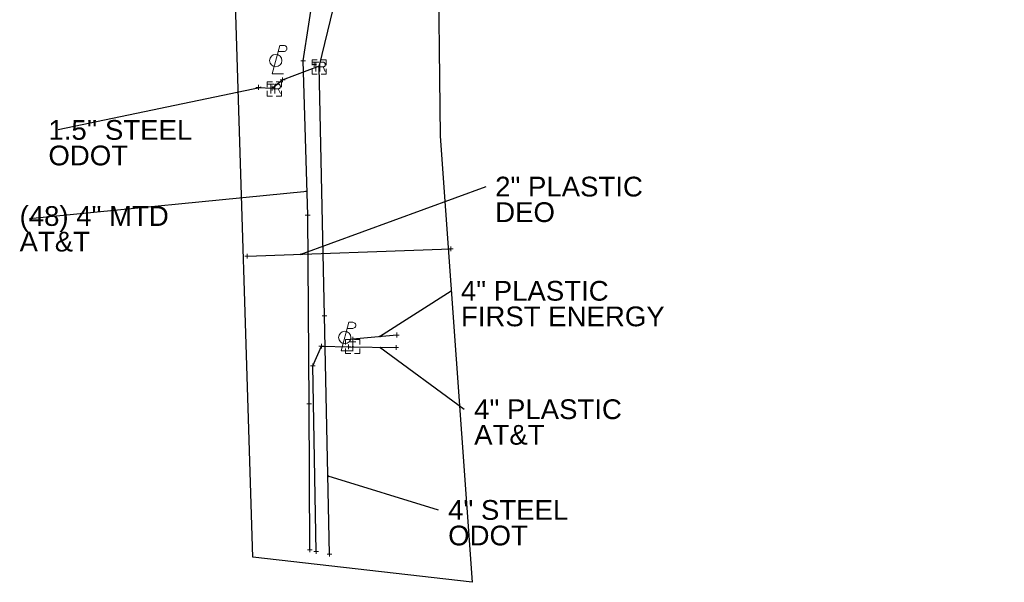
# Model space of a CAD drawing. Header units: feet. Extents: x 2474969 to 2485206, y 498780 to 500682.
# Tile 5 of 69: x 2475659 to 2475867, y 499804 to 499923. Entities that reach past the tile are written whole.
import ezdxf

# ---------------------------------------------------------------- set-up
doc = ezdxf.new("R2010")
doc.units = ezdxf.units.FT
doc.header["$MEASUREMENT"] = 0
doc.linetypes.add('interconnectex', pattern=[0])
for name, color, linetype in [('SG_X_Interconnect_Cable', 7, 'interconnectex'), ('SG_X_PullBox', 7, 'Continuous'), ('TX_X_10', 7, 'Continuous'), ('UT_X_Electric', 1, 'elecex'), ('UT_X_FO', 30, 'foex'), ('UT_X_Gas', 190, 'gasex'), ('UT_X_Misc_Cells', 7, 'Continuous'), ('UT_X_Telecom', 30, 'teleex'), ('UT_X_Telecom_Cells', 30, 'Continuous')]:
    doc.layers.add(name, color=color, linetype=linetype)
doc.layers.add('SG_X_PullBox (Construction)', color=7, linetype='Continuous', lineweight=0)
doc.layers.add('UT_X_Telecom_Cells (Construction)', color=30, linetype='Continuous', lineweight=0)
doc.layers.add('SV_X_Shot_Marker (Construction)', color=2, linetype='Continuous', lineweight=0, transparency=0.5)
doc.styles.get("Standard").update_dxf_attribs({"font": 'arial.ttf'})
doc.styles.add('Standard-Linetype-Ex', font='font30.shx')
doc.styles.add('Style-Arial', font='arial.ttf')
doc.linetypes.add('elecex', pattern='A,0.2,-0.1,0.2,-0.1,0.2,-0.1,0.2,-0.1,["E",Standard-Linetype-Ex,S=0.14,R=0,X=-0,Y=-0.05],-0.2', length=1.4)
doc.linetypes.add('foex', pattern='A,0.2,-0.1,0.2,-0.1,0.2,-0.1,0.2,-0.1,["FO",Standard-Linetype-Ex,S=0.14,R=0,X=-0,Y=-0.05],-0.3', length=1.5)
doc.linetypes.add('gasex', pattern='A,0.2,-0.1,0.2,-0.1,0.2,-0.1,0.2,-0.1,["G",Standard-Linetype-Ex,S=0.14,R=0,X=-0,Y=-0.05],-0.25', length=1.45)
doc.linetypes.add('teleex', pattern='A,0.2,-0.1,0.2,-0.1,0.2,-0.1,0.2,-0.1,["T",Standard-Linetype-Ex,S=0.14,R=0,X=-0,Y=-0.05],-0.2', length=1.4)
doc.dimstyles.get("Standard").update_dxf_attribs({"dimtxt": 0.18, "dimasz": 0.18, "dimexe": 0.18, "dimexo": 0.0625, "dimgap": 0.09, "dimtad": 0, "dimtih": 1, "dimtoh": 1, "dimdec": 4, "dimzin": 0, "dimdsep": 46, "dimtxsty": 'Standard', "dimcen": 0.09, "dimadec": 0, "dimazin": 0, "dimtfac": 1, "dimtdec": 4, "dimtofl": 0, "dimtmove": 0, "dimatfit": 3, "dimfxl": 1, "dimtolj": 1, "dimtzin": 0, "dimarcsym": 0})

# ---------------------------------------------------------------- blocks, each defined once
blk = doc.blocks.new('TPED_1')
at = {"layer": 'UT_X_Telecom_Cells', "color": 30, "linetype": 'Continuous', "lineweight": 0}
for p, q in [((-0.03250000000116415, 0.0499999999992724), (0.03249999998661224, 0.0499999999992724)), ((0, -0.0499999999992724), (0, 0.0499999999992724))]:
    blk.add_line(p, q, dxfattribs=at)
at = {"layer": 'UT_X_Telecom_Cells', "color": 30, "linetype": 'Continuous', "lineweight": 0, "flags": 128}
for points in [[(-0.02000000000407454, 0.0750000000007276), (-0.07500000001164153, 0.0750000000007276), (-0.07500000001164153, 0.02000000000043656)], [(0.07499999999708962, 0.02000000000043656), (0.07499999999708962, 0.0750000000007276), (0.01999999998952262, 0.0750000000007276)], [(-0.07500000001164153, -0.02000000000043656), (-0.07500000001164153, -0.0750000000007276), (-0.02000000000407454, -0.0750000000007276)], [(0.01999999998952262, -0.0750000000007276), (0.07499999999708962, -0.0750000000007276), (0.07499999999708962, -0.02000000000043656)]]:
    blk.add_lwpolyline(points, dxfattribs=at)
at = {"layer": 'UT_X_Telecom_Cells (Construction)', "color": 30, "linetype": 'Continuous', "lineweight": 30}
blk.add_point((0, 0), dxfattribs=at)
blk = doc.blocks.new('PLP_4')
at = {"layer": 'UT_X_Misc_Cells', "color": 1, "linetype": 'Continuous', "lineweight": 0}
for p, q in [((0.04283333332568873, 0.1600000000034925), (0.08533333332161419, 0.1600000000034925)), ((0.02575000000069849, 0.0962500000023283), (0.08533333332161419, 0.0962500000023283))]:
    blk.add_line(p, q, dxfattribs=at)
at = {"layer": 'UT_X_Misc_Cells', "color": 1, "linetype": 'Continuous', "lineweight": 0, "flags": 128}
blk.add_lwpolyline([(0.04283333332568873, 0.1600000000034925), (-0.03750000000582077, -0.1399999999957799), (0.08249999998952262, -0.1399999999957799)], dxfattribs=at)
at = {"layer": 'UT_X_Misc_Cells', "color": 1, "linetype": 'Continuous', "lineweight": 0}
blk.add_circle((0, 3.637978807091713e-12), 0.065, dxfattribs=at)
at = {"layer": 'UT_X_Misc_Cells', "color": 1, "linetype": 'Continuous', "lineweight": 0, "extrusion": (0, 0, -1)}
blk.add_arc((-0.08595833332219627, 0.1281250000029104), 0.03188112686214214, 88.8766972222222, 271.1233027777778, dxfattribs=at)
blk = doc.blocks.new('PLP_5')
at = {"layer": 'UT_X_Misc_Cells', "color": 1, "linetype": 'Continuous', "lineweight": 0}
for p, q in [((0.04283333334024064, 0.1600000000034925), (0.08533333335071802, 0.1600000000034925)), ((0.02575000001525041, 0.0962500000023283), (0.08533333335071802, 0.0962500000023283))]:
    blk.add_line(p, q, dxfattribs=at)
at = {"layer": 'UT_X_Misc_Cells', "color": 1, "linetype": 'Continuous', "lineweight": 0, "flags": 128}
blk.add_lwpolyline([(0.04283333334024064, 0.1600000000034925), (-0.03749999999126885, -0.1399999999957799), (0.08250000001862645, -0.1399999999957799)], dxfattribs=at)
at = {"layer": 'UT_X_Misc_Cells', "color": 1, "linetype": 'Continuous', "lineweight": 0}
blk.add_circle((1.455191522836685e-11, 3.637978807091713e-12), 0.065, dxfattribs=at)
at = {"layer": 'UT_X_Misc_Cells', "color": 1, "linetype": 'Continuous', "lineweight": 0, "extrusion": (0, 0, -1)}
blk.add_arc((-0.0859583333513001, 0.1281250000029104), 0.03188112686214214, 88.8766972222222, 271.1233027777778, dxfattribs=at)
blk = doc.blocks.new('SIGPB_15')
at = {"layer": 'SG_X_PullBox', "color": 7, "linetype": 'Continuous', "lineweight": 0, "flags": 128}
for points in [[(-0.01999999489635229, 0.07499998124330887), (-0.07499998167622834, 0.07499998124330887), (-0.07499998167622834, 0.01999999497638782)], [(-0.06780112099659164, 0.04999998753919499), (-0.005606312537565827, 0.04999998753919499)], [(-0.03630698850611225, 0.04999998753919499), (-0.03630698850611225, -0.04999998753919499)], [(0.005599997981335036, -0.04999998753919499), (0.005599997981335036, 0.04999998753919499), (0.04339295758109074, 0.04999998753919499), (0.04732362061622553, 0.04920653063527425), (0.05284119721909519, 0.04763182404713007), (0.05519715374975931, 0.04605711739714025), (0.05756531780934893, 0.0444824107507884), (0.06071473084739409, 0.04053954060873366), (0.06307068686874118, 0.03660887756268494), (0.0646453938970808, 0.03031005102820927), (0.0646453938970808, 0.02086181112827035), (0.06386414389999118, 0.01771239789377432), (0.06228943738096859, 0.01298827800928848), (0.05914002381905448, 0.007470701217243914), (0.05599061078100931, 0.005114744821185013), (0.05362244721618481, 0.003540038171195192), (0.05204774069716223, 0.002746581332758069), (0.04969178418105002, 0.00196533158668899), (0.04259950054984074, 0.001171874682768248), (0.005599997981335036, 0.001171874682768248)], [(0.07499998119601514, 0.01999999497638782), (0.07499998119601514, 0.07499998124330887), (0.01999999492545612, 0.07499998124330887)], [(0.04259950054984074, 0.001171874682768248), (0.0646453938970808, -0.04999998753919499)], [(-0.07499998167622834, -0.01999999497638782), (-0.07499998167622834, -0.07499998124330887), (-0.01999999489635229, -0.07499998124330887)], [(0.01999999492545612, -0.07499998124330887), (0.07499998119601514, -0.07499998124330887), (0.07499998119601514, -0.01999999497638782)]]:
    blk.add_lwpolyline(points, dxfattribs=at)
at = {"layer": 'SG_X_PullBox (Construction)', "color": 7, "linetype": 'Continuous', "lineweight": 30}
blk.add_point((1.455191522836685e-11, 0), dxfattribs=at)
blk = doc.blocks.new('SVPT_228')
at = {"layer": 'SV_X_Shot_Marker (Construction)', "transparency": 33554495}
for p, q in [((-0.02500000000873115, 0), (0.02499999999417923, 0)), ((0, 0.02500000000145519), (0, -0.02499999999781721))]:
    blk.add_line(p, q, dxfattribs=at)
blk.add_point((0, 0), dxfattribs=at)
blk = doc.blocks.new('SVPT_229')
at = {"layer": 'SV_X_Shot_Marker (Construction)', "transparency": 33554495}
for p, q in [((-0.02499999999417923, 3.637978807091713e-12), (0.02499999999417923, 3.637978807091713e-12)), ((0, 0.02500000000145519), (0, -0.02499999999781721))]:
    blk.add_line(p, q, dxfattribs=at)
blk.add_point((0, 3.637978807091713e-12), dxfattribs=at)
blk = doc.blocks.new('SVPT_230')
at = {"layer": 'SV_X_Shot_Marker (Construction)', "transparency": 33554495}
for p, q in [((-0.02499999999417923, 0), (0.02500000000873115, 0)), ((0, 0.02500000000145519), (0, -0.02499999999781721))]:
    blk.add_line(p, q, dxfattribs=at)
blk.add_point((0, 0), dxfattribs=at)
blk = doc.blocks.new('SVPT_231')
at = {"layer": 'SV_X_Shot_Marker (Construction)', "transparency": 33554495}
for p, q in [((-0.02500000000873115, 0), (0.02499999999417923, 0)), ((0, 0.02499999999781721), (0, -0.02500000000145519))]:
    blk.add_line(p, q, dxfattribs=at)
blk.add_point((0, 0), dxfattribs=at)
blk = doc.blocks.new('SVPT_232')
at = {"layer": 'SV_X_Shot_Marker (Construction)', "transparency": 33554495}
for p, q in [((-0.02499999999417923, 0), (0.02500000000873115, 0)), ((1.455191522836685e-11, 0.02499999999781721), (1.455191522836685e-11, -0.02500000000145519))]:
    blk.add_line(p, q, dxfattribs=at)
blk.add_point((1.455191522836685e-11, 0), dxfattribs=at)
blk = doc.blocks.new('SVPT_233')
at = {"layer": 'SV_X_Shot_Marker (Construction)', "transparency": 33554495}
for p, q in [((-0.02499999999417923, 0), (0.02500000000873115, 0)), ((1.455191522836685e-11, 0.02499999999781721), (1.455191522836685e-11, -0.02500000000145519))]:
    blk.add_line(p, q, dxfattribs=at)
blk.add_point((1.455191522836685e-11, 0), dxfattribs=at)
blk = doc.blocks.new('SVPT_257')
at = {"layer": 'SV_X_Shot_Marker (Construction)', "transparency": 33554495}
for p, q in [((-0.02499999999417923, 3.637978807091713e-12), (0.02500000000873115, 3.637978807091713e-12)), ((1.455191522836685e-11, 0.02500000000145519), (1.455191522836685e-11, -0.02499999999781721))]:
    blk.add_line(p, q, dxfattribs=at)
blk.add_point((1.455191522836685e-11, 3.637978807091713e-12), dxfattribs=at)
blk = doc.blocks.new('SVPT_258')
at = {"layer": 'SV_X_Shot_Marker (Construction)', "transparency": 33554495}
for p, q in [((-0.02499999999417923, 0), (0.02500000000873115, 0)), ((1.455191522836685e-11, 0.02500000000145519), (1.455191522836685e-11, -0.02499999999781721))]:
    blk.add_line(p, q, dxfattribs=at)
blk.add_point((1.455191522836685e-11, 0), dxfattribs=at)
blk = doc.blocks.new('SVPT_259')
at = {"layer": 'SV_X_Shot_Marker (Construction)', "transparency": 33554495}
for p, q in [((-0.02499999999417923, 0), (0.02500000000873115, 0)), ((0, 0.02500000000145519), (0, -0.02499999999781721))]:
    blk.add_line(p, q, dxfattribs=at)
blk.add_point((0, 0), dxfattribs=at)
blk = doc.blocks.new('SVPT_260')
at = {"layer": 'SV_X_Shot_Marker (Construction)', "transparency": 33554495}
for p, q in [((-0.02499999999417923, 0), (0.02500000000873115, 0)), ((0, 0.02500000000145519), (0, -0.02499999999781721))]:
    blk.add_line(p, q, dxfattribs=at)
blk.add_point((0, 0), dxfattribs=at)
blk = doc.blocks.new('SVPT_261')
at = {"layer": 'SV_X_Shot_Marker (Construction)', "transparency": 33554495}
for p, q in [((-0.02500000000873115, 0), (0.02499999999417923, 0)), ((0, 0.02500000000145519), (0, -0.02500000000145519))]:
    blk.add_line(p, q, dxfattribs=at)
blk.add_point((0, 0), dxfattribs=at)
blk = doc.blocks.new('SVPT_262')
at = {"layer": 'SV_X_Shot_Marker (Construction)', "transparency": 33554495}
for p, q in [((-0.02499999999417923, 3.637978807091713e-12), (0.02500000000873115, 3.637978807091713e-12)), ((1.455191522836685e-11, 0.02500000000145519), (1.455191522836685e-11, -0.02499999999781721))]:
    blk.add_line(p, q, dxfattribs=at)
blk.add_point((1.455191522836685e-11, 3.637978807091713e-12), dxfattribs=at)
blk = doc.blocks.new('SVPT_263')
at = {"layer": 'SV_X_Shot_Marker (Construction)', "transparency": 33554495}
for p, q in [((-0.02500000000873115, 0), (0.02499999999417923, 0)), ((0, 0.02500000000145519), (0, -0.02499999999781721))]:
    blk.add_line(p, q, dxfattribs=at)
blk.add_point((0, 0), dxfattribs=at)
blk = doc.blocks.new('SVPT_264')
at = {"layer": 'SV_X_Shot_Marker (Construction)', "transparency": 33554495}
for p, q in [((-0.02499999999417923, 0), (0.02499999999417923, 0)), ((0, 0.02500000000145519), (0, -0.02499999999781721))]:
    blk.add_line(p, q, dxfattribs=at)
blk.add_point((0, 0), dxfattribs=at)
blk = doc.blocks.new('SVPT_265')
at = {"layer": 'SV_X_Shot_Marker (Construction)', "transparency": 33554495}
for p, q in [((-0.02500000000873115, 3.637978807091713e-12), (0.02499999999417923, 3.637978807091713e-12)), ((0, 0.02500000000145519), (0, -0.02499999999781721))]:
    blk.add_line(p, q, dxfattribs=at)
blk.add_point((0, 3.637978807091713e-12), dxfattribs=at)
blk = doc.blocks.new('SVPT_266')
at = {"layer": 'SV_X_Shot_Marker (Construction)', "transparency": 33554495}
for p, q in [((-0.02499999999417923, 3.637978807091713e-12), (0.02500000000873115, 3.637978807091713e-12)), ((1.455191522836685e-11, 0.02500000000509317), (1.455191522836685e-11, -0.02499999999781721))]:
    blk.add_line(p, q, dxfattribs=at)
blk.add_point((1.455191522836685e-11, 3.637978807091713e-12), dxfattribs=at)
blk = doc.blocks.new('SVPT_282')
at = {"layer": 'SV_X_Shot_Marker (Construction)', "transparency": 33554495}
for p, q in [((-0.02499999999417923, 0), (0.02499999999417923, 0)), ((0, 0.02500000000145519), (0, -0.02500000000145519))]:
    blk.add_line(p, q, dxfattribs=at)
blk.add_point((0, 0), dxfattribs=at)
blk = doc.blocks.new('SVPT_1133')
at = {"layer": 'SV_X_Shot_Marker (Construction)', "transparency": 33554495}
for p, q in [((-0.02499999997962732, 3.637978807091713e-12), (0.02500000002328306, 3.637978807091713e-12)), ((1.455191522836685e-11, 0.02500000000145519), (1.455191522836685e-11, -0.02499999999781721))]:
    blk.add_line(p, q, dxfattribs=at)
blk.add_point((1.455191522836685e-11, 3.637978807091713e-12), dxfattribs=at)
blk = doc.blocks.new('SVPT_1134')
at = {"layer": 'SV_X_Shot_Marker (Construction)', "transparency": 33554495}
for p, q in [((-0.02499999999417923, 3.637978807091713e-12), (0.02500000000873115, 3.637978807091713e-12)), ((0, 0.02500000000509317), (0, -0.02499999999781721))]:
    blk.add_line(p, q, dxfattribs=at)
blk.add_point((0, 3.637978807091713e-12), dxfattribs=at)
blk = doc.blocks.new('SVPT_1135')
at = {"layer": 'SV_X_Shot_Marker (Construction)', "transparency": 33554495}
for p, q in [((-0.02499999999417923, 0), (0.02500000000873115, 0)), ((0, 0.02500000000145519), (0, -0.02500000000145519))]:
    blk.add_line(p, q, dxfattribs=at)
blk.add_point((0, 0), dxfattribs=at)
blk = doc.blocks.new('TerminatorOpen_0.5')
at = {"color": 0, "linetype": 'ByBlock', "lineweight": -2}
for q in [(-1, 0.25), (-1, 0), (-1, -0.25)]:
    blk.add_line((0, 0), q, dxfattribs=at)
blk = doc.blocks.new('SIGPB_44')
at = {"layer": 'SG_X_PullBox', "color": 7, "linetype": 'Continuous', "lineweight": 0, "flags": 128}
for points in [[(-0.01999999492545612, 0.07499998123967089), (-0.07499998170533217, 0.07499998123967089), (-0.07499998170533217, 0.01999999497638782)], [(-0.06780112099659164, 0.04999998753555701), (-0.005606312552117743, 0.04999998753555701)], [(-0.03630698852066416, 0.04999998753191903), (-0.03630698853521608, -0.04999998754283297)], [(0.005599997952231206, -0.04999998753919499), (0.005599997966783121, 0.04999998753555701), (0.04339295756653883, 0.04999998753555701), (0.04732362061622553, 0.04920653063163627), (0.05284119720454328, 0.04763182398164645), (0.05519715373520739, 0.04605711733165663), (0.05756531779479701, 0.04448241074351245), (0.06071473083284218, 0.0405395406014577), (0.06307068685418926, 0.03660887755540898), (0.06464539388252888, 0.03031005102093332), (0.06464539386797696, 0.02086181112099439), (0.06386414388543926, 0.01771239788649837), (0.06228943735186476, 0.01298827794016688), (0.05914002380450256, 0.007470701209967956), (0.05599061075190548, 0.005114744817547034), (0.05362244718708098, 0.003540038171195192), (0.0520477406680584, 0.002746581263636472), (0.04969178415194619, 0.001965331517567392), (0.04259950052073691, 0.001171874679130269), (0.005599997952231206, 0.001171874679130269)], [(0.07499998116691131, 0.01999999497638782), (0.07499998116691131, 0.07499998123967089), (0.01999999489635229, 0.07499998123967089)], [(0.04259950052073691, 0.001171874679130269), (0.06464539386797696, -0.04999998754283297)], [(-0.07499998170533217, -0.01999999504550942), (-0.07499998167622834, -0.07499998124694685), (-0.01999999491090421, -0.07499998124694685)], [(0.01999999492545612, -0.07499998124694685), (0.07499998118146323, -0.07499998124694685), (0.07499998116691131, -0.01999999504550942)]]:
    blk.add_lwpolyline(points, dxfattribs=at)
at = {"layer": 'SG_X_PullBox (Construction)', "color": 7, "linetype": 'Continuous', "lineweight": 30}
blk.add_point((0, -3.637978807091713e-12), dxfattribs=at)

msp = doc.modelspace()

# ---------------------------------------------------------------- linework, layer by layer
at = {"layer": 'SG_X_Interconnect_Cable'}
msp.add_line((2475714.836612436, 499910.390474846, 1115.36), (2475722.599960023, 499913.3235247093, 1114.775655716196), dxfattribs=at)
at = {"layer": 'SG_X_Interconnect_Cable', "extrusion": (-0.1287169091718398, 0.1749238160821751, 0.9761319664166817), "elevation": -230131.3900085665, "flags": 128}
msp.add_lwpolyline([(-2290318.426312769, 1039485.274092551), (-2290320.710146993, 1039487.194174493), (-2290323.501381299, 1039487.08366618)], dxfattribs=at)
at = {"layer": 'SG_X_Interconnect_Cable'}
msp.add_polyline3d([(2475724.716681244, 499810.3556532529, 1116.293), (2475723.6735684, 499860.5850869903, 1115.851), (2475722.549446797, 499913.1147695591, 1114.779), (2475730.343289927, 499945.3242539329, 1114.263), (2475740.910433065, 499959.9308340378, 1113.793), (2475743.02266156, 499961.9570532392, 1113.593), (2475746.242009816, 499964.2463008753, 1113.485), (2475766.868241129, 499970.2819538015, 1113.279), (2475807.827672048, 499980.5230616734, 1111.95), (2475815.845539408, 499986.9337551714, 1111.802), (2475866.965069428, 499993.0584177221, 1110.563)], dxfattribs=at)
at = {"layer": 'TX_X_10', "flags": 128}
msp.add_lwpolyline([(2475867.182603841, 500011.5807568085), (2475867.182603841, 499974.1211880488), (2475796.827892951, 499971.1651125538), (2475781.835349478, 499961.2444612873), (2475747.590985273, 499941.4580311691), (2475748.073300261, 499898.5069999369), (2475754.825710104, 499804.4008079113), (2475708.523471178, 499809.7093623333), (2475704.664951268, 499933.2539016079), (2475699.84180138, 499967.0454604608), (2475704.223415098, 500005.360476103), (2475730.678326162, 500003.73957319), (2475767.157787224, 499996.1756779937)], close=True, dxfattribs=at)
at = {"layer": 'UT_X_Electric', "extrusion": (0.221328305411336, 0.02081494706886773, 0.9749771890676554)}
msp.add_line((2475738.962222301, 499856.5606516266), (2475729.657215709, 499855.6855569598), dxfattribs=at)
at = {"layer": 'UT_X_FO', "flags": 128}
msp.add_lwpolyline([(2475721.926379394, 499810.9027124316), (2475721.233304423, 499850.0699494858), (2475723.000495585, 499854.2183982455), (2475728.745117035, 499854.0423792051), (2475738.770201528, 499853.9343675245)], dxfattribs=at)
at = {"layer": 'UT_X_Gas', "extrusion": (0.1246896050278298, 0.004501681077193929, 0.9921855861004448)}
msp.add_line((2475707.321799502, 499873.1754489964), (2475750.31445037, 499874.7276169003), dxfattribs=at)
at = {"layer": 'UT_X_Telecom', "flags": 128}
msp.add_lwpolyline([(2475720.548230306, 499811.2677519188), (2475720.44121873, 499842.0250791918), (2475720.118183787, 499881.8393862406), (2475719.185082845, 499914.4039090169), (2475722.754468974, 499937.6384224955), (2475726.697895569, 499947.1134474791), (2475732.997577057, 499957.913615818), (2475742.280581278, 499967.0756069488), (2475755.412001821, 499974.0313594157), (2475766.665219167, 499974.6454258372), (2475770.437627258, 499975.1944852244), (2475775.667192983, 499980.853097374)], dxfattribs=at)

# ---------------------------------------------------------------- block references
at = {"layer": 'SG_X_PullBox', "color": 7, "linetype": 'Continuous', "lineweight": 0, "xscale": 20, "yscale": 20, "zscale": 20}
for name, p in [('SIGPB_44', (2475722.549446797, 499913.1147695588, 1114.779)), ('SIGPB_15', (2475713.058420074, 499908.4722673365, 1115.067))]:
    msp.add_blockref(name, p, dxfattribs=at)
at = {"layer": 'SV_X_Shot_Marker (Construction)', "transparency": 33554495, "xscale": 20, "yscale": 20, "zscale": 20}
for name, p in [('SVPT_233', (2475719.185082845, 499914.4039090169, 1115.432)), ('SVPT_282', (2475721.460328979, 499913.65282776, 1115.661)), ('SVPT_266', (2475722.549446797, 499913.1147695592, 1114.779)), ('SVPT_1135', (2475714.836612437, 499910.3904748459, 1115.36)), ('SVPT_1133', (2475709.702056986, 499908.8053033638, 1114.967)), ('SVPT_1134', (2475712.652376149, 499908.6492864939, 1115.384)), ('SVPT_232', (2475720.118183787, 499881.8393862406, 1115.531)), ('SVPT_228', (2475750.314450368, 499874.7276169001, 1109.877)), ('SVPT_229', (2475707.321799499, 499873.1754489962, 1115.287)), ('SVPT_265', (2475723.6735684, 499860.5850869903, 1115.851)), ('SVPT_263', (2475729.657215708, 499855.6855569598, 1114.938)), ('SVPT_262', (2475738.9622223, 499856.5606516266, 1112.807)), ('SVPT_259', (2475723.000495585, 499854.2183982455, 1115.754)), ('SVPT_260', (2475728.745117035, 499854.0423792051, 1114.929)), ('SVPT_261', (2475738.770201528, 499853.9343675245, 1112.906)), ('SVPT_258', (2475721.233304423, 499850.0699494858, 1115.699)), ('SVPT_231', (2475720.44121873, 499842.0250791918, 1115.925)), ('SVPT_230', (2475720.548230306, 499811.2677519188, 1116.39)), ('SVPT_257', (2475721.926379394, 499810.9027124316, 1116.347)), ('SVPT_264', (2475724.716681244, 499810.3556532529, 1116.293))]:
    msp.add_blockref(name, p, dxfattribs=at)
at = {"layer": 'UT_X_Misc_Cells', "color": 1, "linetype": 'Continuous', "lineweight": 0, "xscale": 20, "yscale": 20, "zscale": 20}
for name, p in [('PLP_5', (2475713.370453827, 499914.4379126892, 1114.578)), ('PLP_4', (2475727.936029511, 499856.0385951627, 1115.43))]:
    msp.add_blockref(name, p, dxfattribs=at)
at = {"layer": 'UT_X_Telecom_Cells', "color": 30, "linetype": 'Continuous', "lineweight": 0, "xscale": 20, "yscale": 20, "zscale": 20}
msp.add_blockref('TPED_1', (2475729.629212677, 499854.1423900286, 1114.857), dxfattribs=at)

# ---------------------------------------------------------------- texts
at = {"layer": 'Defpoints', "color": 7, "attachment_point": 1, "style": 'Style-Arial'}
for s, insert, char_height, rotation, line_spacing_factor in [("1.5'' STEEL\\PODOT", (2475665.384913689, 499901.9112008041, 1115.047987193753), 4.167117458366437, 6.3836365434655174e-09, 0.7765243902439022), ('2" PLASTIC\\PDEO', (2475759.702100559, 499889.9518751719, 1111.283746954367), 4.167117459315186, 359.99999999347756, 0.7765243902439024), ('4" PLASTIC\\PFIRST ENERGY', (2475752.470287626, 499867.96696245, 1113.652850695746), 4.167117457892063, 359.99999999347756, 0.7765243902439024)]:
    msp.add_mtext(s, dxfattribs=dict(at, insert=insert, char_height=char_height, rotation=rotation, line_spacing_factor=line_spacing_factor))
at = {"layer": 'Defpoints', "color": 7, "linetype": 'Continuous', "insert": (2475659.298117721, 499883.7453866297, 1115.515794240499), "char_height": 4.167117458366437, "attachment_point": 1, "line_spacing_factor": 0.7765243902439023, "style": 'Style-Arial'}
msp.add_mtext('(48) 4" MTD\\PAT&T', dxfattribs=at)
at = {"layer": 'Defpoints', "color": 7, "attachment_point": 1, "line_spacing_factor": 0.7765243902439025, "style": 'Style-Arial'}
for s, insert, char_height in [('4" PLASTIC\\PAT&T', (2475755.265890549, 499842.9918062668, 1113.591651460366), 4.167117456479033), ('4" STEEL\\PODOT', (2475749.773844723, 499821.7454231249, 1116.147764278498), 4.167117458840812)]:
    msp.add_mtext(s, dxfattribs=dict(at, insert=insert, char_height=char_height))

# ---------------------------------------------------------------- leaders
at = {"layer": 'Defpoints'}
for points, override in [([(2475710.275049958, 499908.7750027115, 1115.047987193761), (2475667.468397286, 499899.8292301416, 1115.047987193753)], {"dimscale": 0, "dimtxt": 0.2083483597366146, "dimasz": 0.2083483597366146, "dimgap": 0.1041741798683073, "dimtad": 0, "dimtxsty": 'Style-Arial', "dimldrblk": 'TerminatorOpen_0.5'}), ([(2475719.97486552, 499886.841086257, 1115.515794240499), (2475661.381601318, 499881.0837673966, 1115.515794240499)], {"dimscale": 0, "dimtxt": 0.2083483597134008, "dimasz": 0.2083483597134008, "dimgap": 0.1041741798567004, "dimtad": 0, "dimtxsty": 'Style-Arial', "dimldrblk": 'TerminatorOpen_0.5'}), ([(2475718.501056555, 499873.5790548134, 1113.880253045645), (2475757.7865776, 499887.8699045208, 1113.880253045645)], {"dimscale": 0, "dimtxt": 0.2083483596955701, "dimasz": 0.2083483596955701, "dimgap": 0.104174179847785, "dimtad": 0, "dimtxsty": 'Style-Arial', "dimldrblk": 'TerminatorOpen_0.5'}), ([(2475735.268817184, 499856.213303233, 1113.65285069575), (2475750.386804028, 499865.8849917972, 1113.652850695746)], {"dimscale": 0, "dimtxt": 0.2083483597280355, "dimasz": 0.2083483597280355, "dimgap": 0.1041741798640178, "dimtad": 0, "dimtxsty": 'Style-Arial', "dimldrblk": 'TerminatorOpen_0.5'}), ([(2475735.372419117, 499853.9709757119, 1113.591651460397), (2475753.182406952, 499840.9098356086, 1113.591651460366)], {"dimscale": 0, "dimtxt": 0.2083483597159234, "dimasz": 0.2083483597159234, "dimgap": 0.1041741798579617, "dimtad": 0, "dimtxsty": 'Style-Arial', "dimldrblk": 'TerminatorOpen_0.5'}), ([(2475724.373927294, 499826.8604225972, 1116.147764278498), (2475747.690361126, 499819.6634524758, 1116.147764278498)], {"dimscale": 0, "dimtxt": 0.2083483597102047, "dimasz": 0.2083483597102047, "dimgap": 0.1041741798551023, "dimtad": 0, "dimtxsty": 'Style-Arial', "dimldrblk": 'TerminatorOpen_0.5'})]:
    msp.add_leader(points, dimstyle='Standard', override=override, dxfattribs=at)

doc.saveas('drawing.dxf')
